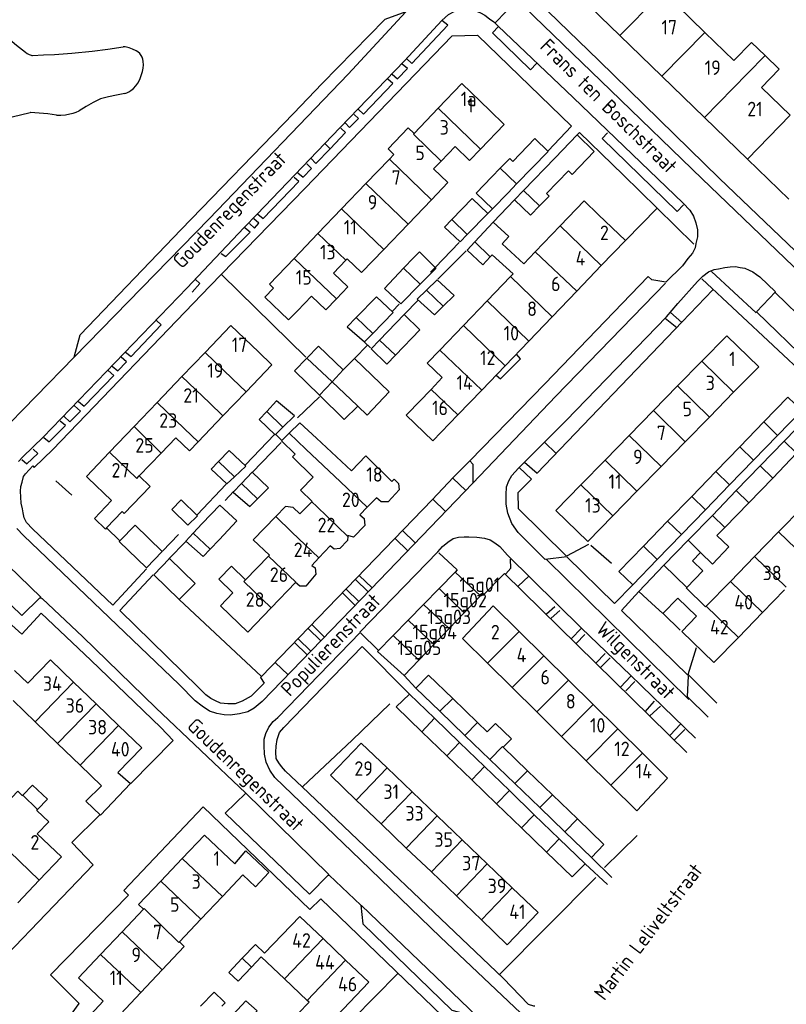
# Model space of a CAD drawing. Header units: metres. Extents: x 233874 to 239264, y 443832 to 448222.
# Tile 23 of 195: x 235581 to 235714, y 444303 to 444473. Entities that reach past the tile are written whole.
import ezdxf

# ---------------------------------------------------------------- set-up
doc = ezdxf.new("R2010")
doc.units = ezdxf.units.M
doc.header["$MEASUREMENT"] = 0
for name, color, linetype in [('BIJGEBOUW', 4, 'Continuous'), ('DAKRAND', 4, 'Continuous'), ('DAKRAND-BYG', 4, 'Continuous'), ('HEG', 253, 'Continuous'), ('HEK', 253, 'Continuous'), ('HOOFDGEBOUW', 4, 'Continuous'), ('HUISNUMMER', 253, 'Continuous'), ('KANTVERH', 253, 'Continuous'), ('KANTWATER', 153, 'Continuous'), ('RASTER', 253, 'Continuous'), ('STRAATNAAM', 253, 'Continuous'), ('TUSSENMUUR', 253, 'Continuous')]:
    doc.layers.add(name, color=color, linetype=linetype)
doc.styles.get("Standard").update_dxf_attribs({"font": 'iso.shx'})

msp = doc.modelspace()

# ---------------------------------------------------------------- linework, layer by layer
at = {"layer": 'BIJGEBOUW'}
for p, q in [((235673.65, 444448.69), (235668.18, 444443.07)), ((235664.18, 444446.94), (235662.7, 444445.42)), ((235665.51, 444442.69), (235666.99, 444444.22)), ((235646.08, 444414.63), (235650.29, 444418.99)), ((235712.05, 444400.79), (235716.22, 444405.1)), ((235709.68, 444403.12), (235705.52, 444398.83)), ((235707.89, 444396.51), (235712.05, 444400.79)), ((235705.52, 444398.83), (235701.37, 444394.54)), ((235703.74, 444392.22), (235707.89, 444396.51)), ((235701.37, 444394.54), (235697.22, 444390.25)), ((235699.59, 444387.93), (235703.74, 444392.22)), ((235697.22, 444390.25), (235693.06, 444385.96)), ((235695.43, 444383.64), (235699.59, 444387.93)), ((235693.06, 444385.96), (235688.91, 444381.67)), ((235691.28, 444379.35), (235695.43, 444383.64)), ((235611.49, 444375.23), (235608.78, 444372.43)), ((235653.61, 444374.34), (235650.95, 444371.6)), ((235657.93, 444370.13), (235660.76, 444373.09)), ((235650.95, 444371.6), (235648.28, 444368.87)), ((235648.28, 444368.87), (235645.7, 444366.22)), ((235655.34, 444367.42), (235657.93, 444370.13)), ((235652.68, 444364.65), (235655.34, 444367.42)), ((235650.1, 444361.94), (235652.68, 444364.65)), ((235655.96, 444355.36), (235660.27, 444351.2)), ((235652.85, 444351.93), (235657.15, 444347.76)), ((235658.07, 444348.98), (235653.76, 444353.14)), ((235660.27, 444351.2), (235661.94, 444349.58)), ((235654.94, 444345.46), (235650.63, 444349.61)), ((235662.38, 444344.82), (235658.07, 444348.98)), ((235657.15, 444347.76), (235661.45, 444343.6)), ((235664.7, 444346.92), (235668.88, 444342.87)), ((235659.24, 444341.3), (235654.94, 444345.46)), ((235661.45, 444343.6), (235665.75, 444339.44)), ((235666.7, 444340.67), (235662.38, 444344.82)), ((235668.88, 444342.87), (235673.18, 444338.71)), ((235663.55, 444337.15), (235659.24, 444341.3)), ((235671.01, 444336.51), (235666.7, 444340.67)), ((235665.75, 444339.44), (235670.05, 444335.27)), ((235673.18, 444338.71), (235677.49, 444334.55)), ((235667.86, 444332.99), (235663.55, 444337.15)), ((235670.05, 444335.27), (235674.35, 444331.11)), ((235675.32, 444332.35), (235671.01, 444336.51)), ((235672.16, 444328.83), (235667.86, 444332.99)), ((235674.35, 444331.11), (235678.81, 444326.78))]:
    msp.add_line(p, q, dxfattribs=at)
for points in [[(235666.99, 444444.22), (235672.44, 444449.82), (235670.15, 444452.04), (235666.32, 444448.09), (235665.8, 444448.6), (235664.18, 444446.94)], [(235670.94, 444440.42), (235672.59, 444442.11), (235672.13, 444442.56), (235675.94, 444446.47)], [(235668.18, 444443.07), (235666.63, 444441.47), (235669.37, 444438.8), (235670.94, 444440.42)], [(235650.29, 444418.99), (235647.56, 444421.63), (235643.34, 444417.25)], [(235643.34, 444417.25), (235641.88, 444415.73), (235644.62, 444413.1), (235646.08, 444414.63)], [(235716.22, 444405.1), (235713.81, 444407.38), (235709.68, 444403.12)], [(235598.52, 444382.56), (235601.14, 444385.28), (235605.83, 444380.76)], [(235605.83, 444380.76), (235603.11, 444377.93), (235598.41, 444382.45), (235598.52, 444382.56)], [(235688.91, 444381.67), (235684.62, 444377.25), (235687.04, 444374.97), (235691.28, 444379.35)], [(235608.78, 444372.43), (235604.36, 444376.71), (235607.07, 444379.52), (235611.49, 444375.23)], [(235660.76, 444373.09), (235656.37, 444377.17), (235653.61, 444374.34)], [(235645.7, 444366.22), (235643.01, 444363.46), (235647.57, 444359.3), (235650.1, 444361.94)], [(235653.76, 444353.14), (235649.6, 444357.14), (235651.78, 444359.4), (235655.96, 444355.36)], [(235650.63, 444349.61), (235646.2, 444353.9), (235648.53, 444356.11), (235652.85, 444351.93)], [(235677.49, 444334.55), (235682.06, 444330.12), (235679.93, 444327.91), (235675.32, 444332.35)], [(235678.81, 444326.78), (235676.58, 444324.57), (235672.16, 444328.83)]]:
    msp.add_lwpolyline(points, dxfattribs=at)
at = {"layer": 'DAKRAND'}
for p, q in [((235648.27, 444437.26), (235652.3, 444441.46)), ((235644.09, 444432.9), (235648.27, 444437.26)), ((235670.22, 444432.5), (235674.51, 444436.97)), ((235665.94, 444428.22), (235661.93, 444424.04)), ((235661.93, 444424.04), (235657.81, 444419.74)), ((235657.81, 444419.74), (235653.75, 444415.51)), ((235616.29, 444404.13), (235620.31, 444408.32)), ((235612.01, 444399.65), (235616.29, 444404.13)), ((235638.5, 444394.69), (235632.45, 444400.29)), ((235582.63, 444357.98), (235580.33, 444360.16)), ((235621.93, 444322.83), (235619.75, 444324.88)), ((235621.93, 444322.83), (235624.24, 444325.3)), ((235621.25, 444308.98), (235622.93, 444310.74))]:
    msp.add_line(p, q, dxfattribs=at)
for points in [[(235709.87, 444466.38), (235707.52, 444468.65), (235704.48, 444465.52)], [(235709.28, 444460.87), (235712.32, 444464), (235709.87, 444466.38)], [(235660.77, 444450.22), (235664.86, 444454.48), (235662.35, 444456.89)], [(235649.3, 444452.94), (235648.26, 444453.9), (235644.8, 444450.28), (235645.82, 444449.3)], [(235656.37, 444450.66), (235658.88, 444448.25), (235660.77, 444450.22)], [(235652.3, 444441.46), (235655.15, 444444.43), (235652.67, 444446.8)], [(235674.51, 444436.97), (235678.65, 444441.29), (235681.15, 444438.89)], [(235664.52, 444433.88), (235668.22, 444430.42), (235670.22, 444432.5)], [(235637.77, 444431.28), (235640.25, 444428.9), (235644.09, 444432.9)], [(235662.77, 444431.98), (235666.38, 444428.68), (235665.94, 444428.22)], [(235635.9, 444424.37), (235637.88, 444426.43), (235635.4, 444428.8)], [(235623.54, 444424.64), (235627.64, 444420.71), (235629.15, 444422.29)], [(235631.58, 444424.82), (235634.05, 444422.44), (235635.9, 444424.37)], [(235620.31, 444408.32), (235624.77, 444412.99), (235622.43, 444415.23)], [(235653.75, 444415.51), (235651.58, 444413.24), (235654.17, 444410.75)], [(235632.45, 444400.29), (235629.57, 444402.96), (235627.76, 444401.18)], [(235627.76, 444401.18), (235626.42, 444399.86), (235628.79, 444397.55)], [(235608.18, 444400.36), (235610.53, 444398.11), (235612.01, 444399.65)], [(235628.79, 444397.55), (235628.31, 444397.06), (235631.9, 444393.57), (235629.71, 444391.31), (235631.7, 444389.39), (235631.64, 444389.33)], [(235601.87, 444393.77), (235603.75, 444391.97), (235599.28, 444387.31), (235598.92, 444387.65), (235596.21, 444384.81)], [(235645.45, 444392.8), (235645.85, 444393.23), (235646.6, 444392.5), (235646.72, 444391.37), (235644.81, 444389.28), (235643.6, 444389.33), (235642.8, 444390.02)], [(235631.64, 444389.33), (235629.58, 444387.21), (235628.44, 444388.32), (235627.12, 444388.51), (235625.42, 444386.75)], [(235596.21, 444384.81), (235596.02, 444384.61), (235594.14, 444386.43)], [(235625.42, 444386.75), (235621.55, 444382.77), (235624.32, 444380.08)], [(235639.95, 444387.04), (235640.68, 444386.43), (235640.79, 444385.22), (235638.86, 444383.22), (235637.85, 444383.49), (235637.84, 444383.35)], [(235637.84, 444383.35), (235637.83, 444382.63), (235636.51, 444381.25), (235635.49, 444381.15), (235634.83, 444381.69)], [(235698.73, 444380.55), (235700.78, 444378.57), (235703.63, 444381.51), (235701.58, 444383.49)], [(235697.36, 444379.14), (235699.16, 444377.39), (235696.37, 444374.53)], [(235620.21, 444375.85), (235617.78, 444378.21), (235615.58, 444375.94), (235618.01, 444373.59)], [(235631.63, 444378.34), (235632.23, 444377.89), (235632.34, 444376.79), (235630.6, 444374.76), (235629.56, 444374.75), (235628.81, 444375.4)], [(235696.37, 444374.53), (235696.28, 444374.44), (235699.62, 444371.18)], [(235690.28, 444371.82), (235692.23, 444370.03), (235694.81, 444372.68), (235698.03, 444369.55)], [(235598.16, 444342.56), (235600.34, 444340.66), (235595.15, 444335.21), (235592.63, 444337.59), (235595.33, 444340.28)], [(235584.31, 444336.18), (235586, 444337.95), (235583.45, 444340.39), (235581.78, 444338.63)], [(235581.78, 444338.63), (235581.71, 444338.56), (235580.89, 444339.34), (235574.88, 444333.04), (235577.62, 444330.42)], [(235584.25, 444331.98), (235586.23, 444334.06), (235584.17, 444336.03), (235584.31, 444336.18)], [(235618.35, 444326.78), (235620.26, 444329.06), (235624.24, 444325.3)], [(235623.5, 444311.35), (235621.91, 444312.87), (235619.65, 444310.5)], [(235619.65, 444310.5), (235617.34, 444308.06), (235618.94, 444306.55), (235621.25, 444308.98)], [(235599.1, 444295.88), (235598.86, 444295.62), (235593.45, 444300.74), (235595.66, 444303.06)], [(235634.88, 444299.38), (235633.03, 444297.43), (235629.32, 444300.95), (235631.17, 444302.9)]]:
    msp.add_lwpolyline(points, dxfattribs=at)
at = {"layer": 'DAKRAND-BYG'}
for p, q in [((235673.65, 444448.69), (235677.47, 444452.68)), ((235665.51, 444442.69), (235662.82, 444439.89)), ((235658.48, 444435.46), (235662.03, 444439.07)), ((235649.26, 444431.5), (235647.49, 444429.64)), ((235650.36, 444426.89), (235652.14, 444428.69)), ((235654.32, 444423.09), (235656.2, 444424.91)), ((235642.17, 444418.38), (235645.7, 444422.01)), ((235637.08, 444412.09), (235638.57, 444413.61)), ((235626.67, 444402.22), (235628.64, 444404.18)), ((235618.3, 444393.61), (235620.26, 444395.44)), ((235622.25, 444389.8), (235624.16, 444391.71)), ((235610.27, 444385.29), (235607.47, 444387.98)), ((235612.73, 444385.55), (235615.75, 444388.72)), ((235615.75, 444388.72), (235618.68, 444386.03)), ((235618.68, 444386.03), (235615.68, 444382.77)), ((235615.68, 444382.77), (235614.08, 444381.12)), ((235614.77, 444304.62), (235612.46, 444302.2)), ((235616.46, 444303.01), (235614.77, 444304.62))]:
    msp.add_line(p, q, dxfattribs=at)
for points in [[(235677.47, 444452.68), (235680.41, 444449.82), (235676.56, 444445.86), (235675.94, 444446.47)], [(235662.82, 444439.89), (235660, 444442.63), (235662.7, 444445.42)], [(235662.03, 444439.07), (235659.35, 444441.69), (235655.81, 444438.05)], [(235655.81, 444438.05), (235654.55, 444436.76), (235657.23, 444434.19), (235658.48, 444435.46)], [(235649.26, 444431.5), (235650.23, 444432.47), (235652.93, 444429.77)], [(235647.49, 444429.64), (235644.18, 444426.16), (235647, 444423.5), (235650.36, 444426.89)], [(235652.93, 444429.77), (235653.08, 444429.62), (235652.14, 444428.69)], [(235656.2, 444424.91), (235653.27, 444427.63), (235651.43, 444425.86)], [(235651.43, 444425.86), (235649.83, 444424.33), (235652.8, 444421.62), (235654.32, 444423.09)], [(235645.7, 444422.01), (235642.82, 444424.72), (235639.29, 444421.12)], [(235639.29, 444421.12), (235637.73, 444419.53), (235640.75, 444416.92), (235642.17, 444418.38)], [(235630.78, 444414.09), (235632.83, 444416.19), (235637.08, 444412.09)], [(235632.95, 444407.72), (235628.66, 444411.92), (235630.78, 444414.09)], [(235638.63, 444413.67), (235639.01, 444414.06), (235639.01, 444414.05)], [(235639.01, 444414.05), (235644.99, 444408.29), (235641.18, 444404.29), (235639.57, 444405.85)], [(235628.64, 444404.18), (235625.57, 444406.73), (235623.86, 444404.92)], [(235639.57, 444405.85), (235637.25, 444403.53), (235632.95, 444407.72)], [(235623.86, 444404.92), (235622.56, 444403.55), (235625.34, 444400.88), (235626.67, 444402.22)], [(235620.26, 444395.44), (235617.38, 444398.2), (235615.53, 444396.27)], [(235615.53, 444396.27), (235614.27, 444394.96), (235617, 444392.4), (235618.3, 444393.61)], [(235624.16, 444391.71), (235621.38, 444394.42), (235619.5, 444392.45)], [(235619.5, 444392.45), (235618.09, 444390.98), (235620.96, 444388.52), (235622.25, 444389.8)], [(235610.27, 444385.29), (235611.91, 444386.9), (235609.09, 444389.67), (235607.47, 444387.98)], [(235611.18, 444383.9), (235612.7, 444385.58), (235612.73, 444385.55)], [(235614.08, 444381.12), (235612.87, 444379.89), (235609.9, 444382.5), (235611.18, 444383.9)], [(235664.7, 444346.92), (235666.12, 444348.39), (235663.37, 444351.05), (235661.94, 444349.58)], [(235616.09, 444302.21), (235616.67, 444302.81), (235616.46, 444303.01)], [(235618.07, 444300.76), (235620.28, 444303.16), (235622.19, 444301.39), (235619.97, 444299), (235618.07, 444300.76)]]:
    msp.add_lwpolyline(points, dxfattribs=at)
at = {"layer": 'HEG'}
for p, q in [((235691.23, 444440.03), (235685.77, 444434.46)), ((235616.09, 444428.48), (235630.59, 444414.27)), ((235590.23, 444390.47), (235587.45, 444392.93)), ((235675.65, 444379.98), (235679.44, 444381.99)), ((235661.17, 444373.16), (235664.9, 444376.92)), ((235622.98, 444359.16), (235608.78, 444372.43)), ((235638.63, 444348.18), (235645.09, 444354.41)), ((235682.18, 444326.18), (235687.78, 444331.68)), ((235664.04, 444307.66), (235680.68, 444324.44)), ((235638.74, 444299.98), (235646.45, 444307.8))]:
    msp.add_line(p, q, dxfattribs=at)
at = {"layer": 'HEK'}
for p, q in [((235695.59, 444420.38), (235700.88, 444425.92)), ((235598.52, 444382.56), (235596.21, 444384.81)), ((235679.79, 444381.8), (235683.38, 444378.71)), ((235664.9, 444376.92), (235696.39, 444346.03)), ((235692.33, 444369.98), (235695.21, 444367.12)), ((235630.12, 444340.13), (235638.63, 444348.17))]:
    msp.add_line(p, q, dxfattribs=at)
for points in [[(235669.59, 444393.22), (235667.19, 444390.87), (235667.27, 444388.13), (235675.55, 444379.98)], [(235701.53, 444354.57), (235696.58, 444359.47), (235698.05, 444364.16)]]:
    msp.add_lwpolyline(points, dxfattribs=at)
at = {"layer": 'HOOFDGEBOUW'}
for p, q in [((235684.83, 444469.84), (235677.59, 444476.87)), ((235694.71, 444475.01), (235699.48, 444470.38)), ((235692.09, 444462.8), (235684.83, 444469.84)), ((235699.48, 444470.38), (235704.48, 444465.52)), ((235699.41, 444455.7), (235692.09, 444462.8)), ((235709.28, 444460.87), (235714.2, 444456.09)), ((235653.47, 444457.28), (235649.3, 444452.94)), ((235706.82, 444448.5), (235699.41, 444455.7)), ((235653.96, 444448.15), (235656.37, 444450.66)), ((235645.82, 444449.3), (235645.04, 444448.49)), ((235645.04, 444448.49), (235641, 444444.28)), ((235652.67, 444446.8), (235653.96, 444448.15)), ((235713.96, 444441.57), (235706.82, 444448.5)), ((235641, 444444.28), (235636.79, 444439.89)), ((235636.79, 444439.89), (235632.7, 444435.63)), ((235685.77, 444434.46), (235681.15, 444438.89)), ((235632.7, 444435.63), (235628.59, 444431.35)), ((235681.61, 444430.12), (235685.77, 444434.46)), ((235662.44, 444431.62), (235662.77, 444431.98)), ((235635.4, 444428.8), (235637.53, 444431.02)), ((235637.53, 444431.02), (235637.77, 444431.28)), ((235677.37, 444425.7), (235681.61, 444430.12)), ((235623.54, 444424.64), (235625.06, 444426.22)), ((235673.11, 444421.25), (235677.37, 444425.7)), ((235629.15, 444422.29), (235631.58, 444424.82)), ((235669.11, 444417.08), (235673.11, 444421.25)), ((235665.03, 444412.82), (235669.11, 444417.08)), ((235613.23, 444415.11), (235609.24, 444410.94)), ((235698.97, 444413.59), (235694.79, 444409.32)), ((235660.97, 444408.59), (235665.03, 444412.82)), ((235704.46, 444408.22), (235708.78, 444412.63)), ((235609.24, 444410.94), (235604.93, 444406.45)), ((235654.17, 444410.75), (235652.24, 444408.73)), ((235652.24, 444408.73), (235648.17, 444404.49)), ((235656.86, 444404.31), (235660.97, 444408.59)), ((235694.79, 444409.32), (235690.62, 444405.06)), ((235700.29, 444403.95), (235704.46, 444408.22)), ((235604.93, 444406.45), (235600.97, 444402.31)), ((235690.62, 444405.06), (235686.44, 444400.79)), ((235696.11, 444399.68), (235700.29, 444403.95)), ((235600.97, 444402.31), (235596.71, 444397.86)), ((235605.67, 444397.74), (235608.18, 444400.36)), ((235686.44, 444400.79), (235682.27, 444396.52)), ((235691.94, 444395.41), (235696.11, 444399.68)), ((235713.18, 444399.78), (235709.05, 444395.51)), ((235601.87, 444393.77), (235605.67, 444397.74)), ((235682.27, 444396.52), (235678.09, 444392.25)), ((235711.2, 444393.42), (235715.33, 444397.69)), ((235687.76, 444391.15), (235691.94, 444395.41)), ((235709.05, 444395.51), (235704.91, 444391.24)), ((235593.01, 444393.44), (235597.1, 444389.52)), ((235707.06, 444389.15), (235711.2, 444393.42)), ((235683.59, 444386.88), (235687.76, 444391.15)), ((235704.91, 444391.24), (235700.78, 444386.97)), ((235594.14, 444386.43), (235597.1, 444389.52)), ((235641.2, 444388.36), (235642.8, 444390.02)), ((235639.95, 444387.04), (235641.2, 444388.36)), ((235702.93, 444384.88), (235707.06, 444389.15)), ((235716.37, 444388.39), (235712.22, 444384.13)), ((235700.78, 444386.97), (235696.61, 444382.67)), ((235701.58, 444383.49), (235702.93, 444384.88)), ((235696.61, 444382.67), (235692.43, 444378.36)), ((235712.22, 444384.13), (235708.08, 444379.87)), ((235632.84, 444379.61), (235634.83, 444381.69)), ((235624.17, 444379.93), (235620.21, 444375.85)), ((235624.32, 444380.08), (235624.17, 444379.93)), ((235631.63, 444378.34), (235632.84, 444379.61)), ((235697.36, 444379.14), (235698.73, 444380.55)), ((235708.08, 444379.87), (235703.89, 444375.57)), ((235624.62, 444371.01), (235628.81, 444375.4)), ((235703.89, 444375.57), (235699.72, 444371.28)), ((235709.43, 444370.17), (235713.26, 444374.11)), ((235699.72, 444371.28), (235699.62, 444371.18)), ((235705.27, 444365.89), (235709.43, 444370.17)), ((235667.42, 444366.94), (235671.67, 444362.73)), ((235671.67, 444362.73), (235675.93, 444358.52)), ((235666.24, 444357.24), (235661.98, 444361.45)), ((235590.54, 444358.19), (235594.41, 444354.45)), ((235670.5, 444353.03), (235666.24, 444357.24)), ((235675.93, 444358.52), (235680.19, 444354.3)), ((235583.91, 444351.32), (235580.12, 444354.98)), ((235594.41, 444354.45), (235598.28, 444350.71)), ((235680.19, 444354.3), (235684.44, 444350.09)), ((235674.75, 444348.81), (235670.5, 444353.03)), ((235587.78, 444347.58), (235583.91, 444351.32)), ((235598.28, 444350.71), (235602.29, 444346.83)), ((235679.01, 444344.6), (235674.75, 444348.81)), ((235684.44, 444350.09), (235688.7, 444345.88)), ((235591.64, 444343.84), (235587.78, 444347.58)), ((235602.29, 444346.83), (235598.16, 444342.56)), ((235688.7, 444345.88), (235693.05, 444341.57)), ((235595.33, 444340.28), (235591.64, 444343.84)), ((235644.64, 444343.36), (235648.96, 444339.22)), ((235683.27, 444340.39), (235679.01, 444344.6)), ((235648.96, 444339.22), (235653.27, 444335.08)), ((235643.64, 444333.68), (235639.32, 444337.82)), ((235653.27, 444335.08), (235657.59, 444330.93)), ((235647.96, 444329.53), (235643.64, 444333.68)), ((235588.44, 444327.98), (235584.25, 444331.98)), ((235657.59, 444330.93), (235661.91, 444326.79)), ((235652.28, 444325.39), (235647.96, 444329.53)), ((235584.6, 444323.96), (235588.44, 444327.98)), ((235609.28, 444327.72), (235605.58, 444323.82)), ((235661.91, 444326.79), (235666.23, 444322.65)), ((235616.21, 444321.15), (235619.75, 444324.88)), ((235656.6, 444321.25), (235652.28, 444325.39)), ((235580.88, 444320.07), (235584.6, 444323.96)), ((235660.92, 444317.11), (235656.6, 444321.25)), ((235666.23, 444322.65), (235670.7, 444318.37)), ((235612.52, 444317.25), (235616.21, 444321.15)), ((235602.61, 444318.97), (235598.89, 444315.05)), ((235608.8, 444313.32), (235612.52, 444317.25)), ((235598.89, 444315.05), (235595.2, 444311.15)), ((235633.58, 444313.9), (235637.49, 444310.18)), ((235626.95, 444306.92), (235622.93, 444310.74)), ((235602.13, 444304.59), (235605.83, 444308.48)), ((235630.86, 444303.2), (235626.95, 444306.92)), ((235598.6, 444300.86), (235602.13, 444304.59)), ((235631.17, 444302.9), (235630.86, 444303.2))]:
    msp.add_line(p, q, dxfattribs=at)
for points in [[(235662.35, 444456.89), (235657.53, 444461.52), (235653.47, 444457.28)], [(235664.52, 444433.88), (235665.67, 444435.14), (235662.95, 444437.63), (235659.8, 444434.19)], [(235659.8, 444434.19), (235658.48, 444432.75), (235661.19, 444430.26), (235662.44, 444431.62)], [(235628.59, 444431.35), (235624.33, 444426.91), (235625.06, 444426.22)], [(235622.43, 444415.23), (235617.69, 444419.77), (235613.23, 444415.11)], [(235708.78, 444412.63), (235703.28, 444418), (235698.97, 444413.59)], [(235648.17, 444404.49), (235647.94, 444404.25), (235652.56, 444399.82), (235656.86, 444404.31)], [(235715.33, 444397.69), (235719.51, 444402), (235717.3, 444404.03), (235713.18, 444399.78)], [(235596.71, 444397.86), (235592.73, 444393.71), (235593.01, 444393.44)], [(235645.45, 444392.8), (235640.97, 444397.23), (235638.5, 444394.69)], [(235678.09, 444392.25), (235673.78, 444387.84), (235679.27, 444382.47), (235683.59, 444386.88)], [(235692.43, 444378.36), (235688.07, 444373.85), (235690.28, 444371.82)], [(235618.01, 444373.59), (235615.86, 444371.37), (235620.6, 444366.8), (235624.62, 444371.01)], [(235661.98, 444361.45), (235657.67, 444365.72), (235662.97, 444371.34), (235667.42, 444366.94)], [(235698.03, 444369.55), (235695.5, 444366.94), (235701.04, 444361.55), (235705.27, 444365.89)], [(235582.63, 444357.98), (235586.55, 444362.04), (235590.54, 444358.19)], [(235639.32, 444337.82), (235634.86, 444342.1), (235640.17, 444347.64), (235644.64, 444343.36)], [(235693.05, 444341.57), (235687.75, 444335.95), (235683.27, 444340.39)], [(235618.35, 444326.78), (235613.1, 444331.76), (235609.28, 444327.72)], [(235605.58, 444323.82), (235601.76, 444319.78), (235602.61, 444318.97)], [(235670.7, 444318.37), (235665.38, 444312.83), (235660.92, 444317.11)], [(235623.5, 444311.35), (235629.56, 444317.72), (235633.58, 444313.9)], [(235605.83, 444308.48), (235609.64, 444312.52), (235608.8, 444313.32)], [(235595.2, 444311.15), (235591.38, 444307.11), (235595.66, 444303.06)], [(235637.49, 444310.18), (235641.51, 444306.35), (235634.88, 444299.38)]]:
    msp.add_lwpolyline(points, dxfattribs=at)
at = {"layer": 'KANTVERH'}
for p, q in [((235667.1, 444475.96), (235663.32, 444472.03)), ((235647.88, 444473.95), (235637.9, 444463.14)), ((235634.81, 444450.29), (235633.89, 444451.21)), ((235662.95, 444437.63), (235666.63, 444441.47)), ((235662.03, 444439.07), (235662.82, 444439.89)), ((235691.23, 444440.03), (235697.6, 444433.82)), ((235620.2, 444436.49), (235620, 444436.66)), ((235652.93, 444429.77), (235657.08, 444434.08)), ((235653.42, 444427.73), (235658.27, 444432.67)), ((235652.14, 444428.94), (235652.93, 444429.77)), ((235700.63, 444429.11), (235708.33, 444421.95)), ((235698.97, 444427.82), (235719.36, 444408.74)), ((235711.63, 444425.44), (235732.21, 444405.39)), ((235645.59, 444422.26), (235646.7, 444423.44)), ((235647.56, 444421.63), (235649.98, 444424.13)), ((235693.53, 444422.03), (235695.5, 444420.28)), ((235708.38, 444422.1), (235729.76, 444401.43)), ((235692.64, 444421.02), (235694.65, 444419.39)), ((235640.75, 444416.87), (235641.78, 444415.9)), ((235575.4, 444398.72), (235590.63, 444414.29)), ((235620.2, 444395.69), (235625.19, 444400.93)), ((235621.43, 444394.42), (235626.38, 444399.56)), ((235625.44, 444400.93), (235626.47, 444399.92)), ((235671.79, 444399.59), (235673.82, 444397.63)), ((235667.43, 444395.25), (235669.59, 444393.22)), ((235656, 444393.41), (235658.23, 444391.27)), ((235611.86, 444387.05), (235616.85, 444392.34)), ((235616.68, 444389.54), (235618.14, 444391.08)), ((235652.56, 444389.76), (235654.74, 444387.65)), ((235647.31, 444384.33), (235649.51, 444382.2)), ((235573.23, 444384.11), (235584.86, 444372.82)), ((235605.89, 444380.8), (235608.66, 444383.66)), ((235606.99, 444379.47), (235609.9, 444382.45)), ((235646.01, 444382.98), (235648.21, 444380.85)), ((235672.13, 444379.33), (235696.71, 444355.18)), ((235639.18, 444375.92), (235641.4, 444373.77)), ((235639.82, 444376.58), (235642.04, 444374.43)), ((235667.27, 444374.74), (235669.08, 444376.47)), ((235637.55, 444374.23), (235639.77, 444372.08)), ((235636.92, 444373.58), (235639.14, 444371.43)), ((235672.15, 444369.94), (235673.61, 444371.23)), ((235672.97, 444369.21), (235674.48, 444370.56)), ((235630.99, 444367.44), (235633.21, 444365.29)), ((235631.63, 444368.1), (235633.85, 444365.95)), ((235676.42, 444365.67), (235678.22, 444367.52)), ((235629.27, 444365.67), (235631.5, 444363.51)), ((235640.03, 444366.7), (235643.15, 444363.61)), ((235677.25, 444364.84), (235678.75, 444366.39)), ((235628.64, 444365.01), (235630.87, 444362.86)), ((235680.69, 444361.45), (235682.29, 444363.09)), ((235681.46, 444360.72), (235683.16, 444362.37)), ((235625.32, 444361.58), (235627.55, 444359.42)), ((235647.57, 444359.3), (235649.6, 444357.14)), ((235684.91, 444357.33), (235686.7, 444359.18)), ((235685.83, 444356.65), (235687.43, 444358.3)), ((235689.18, 444353.06), (235690.82, 444354.9)), ((235690, 444352.38), (235691.85, 444354.03)), ((235693.49, 444348.99), (235695.29, 444350.89)), ((235694.27, 444348.21), (235696.06, 444350.01)), ((235620.21, 444339.04), (235634.56, 444324.93)), ((235678.81, 444326.78), (235682.71, 444323.24)), ((235679.93, 444327.91), (235683.44, 444324.46)), ((235640.21, 444319.6), (235660.21, 444300.46))]:
    msp.add_line(p, q, dxfattribs=at)
for points in [[(235683.71, 444498.35), (235667.12, 444481.67), (235667.2, 444479.08), (235681.18, 444465.51), (235702.01, 444445.14), (235722.92, 444425.17), (235736.4, 444412.16)], [(235729.03, 444416.26), (235699.01, 444445.1), (235683.23, 444460.37), (235666.68, 444476.37), (235665.85, 444477.19), (235665.34, 444477.83), (235664.86, 444478.56), (235664.73, 444479.56), (235664.76, 444480.51), (235664.77, 444481.61), (235664.85, 444482.36), (235665.27, 444483.52), (235666.12, 444484.99), (235669.18, 444488.13), (235677.26, 444496.58)], [(235647.88, 444473.95), (235644.24, 444472.57), (235633.45, 444461.56)], [(235647.62, 444465.47), (235654.11, 444472.4), (235655.22, 444473.48), (235656.36, 444474.02), (235657.25, 444474.19), (235658.3, 444474.22), (235659.1, 444474.15), (235660.05, 444474.03), (235660.76, 444473.75), (235661.52, 444473.32), (235662.29, 444472.74), (235663.05, 444472.22), (235663.83, 444471.44), (235676.77, 444459.13), (235695.74, 444440.86), (235696.92, 444439.7), (235697.51, 444438.61), (235697.94, 444437.48), (235698.22, 444436.29)], [(235648.01, 444465.88), (235648.93, 444465.01), (235655.13, 444471.63), (235654.11, 444472.41)], [(235670.41, 444464.99), (235669.39, 444463.91), (235662.86, 444470.31), (235663.88, 444471.39)], [(235603.09, 444377.75), (235597.33, 444371.44), (235583.41, 444384.66), (235582.43, 444385.73), (235582.01, 444386.57), (235581.83, 444387.41), (235581.71, 444388.11), (235581.48, 444389.05), (235581.4, 444390.1), (235581.37, 444391.15), (235581.4, 444391.95), (235581.67, 444392.7), (235581.9, 444393.66), (235582.23, 444394.17), (235583.49, 444395.51), (235583.75, 444395.21), (235586.95, 444398.35), (235614.05, 444426.57), (235630.43, 444443.44), (235655.88, 444469.76), (235660.27, 444469.89), (235676.47, 444454.18), (235672.46, 444449.9)], [(235633.89, 444451.21), (235636.47, 444453.9), (235647.62, 444465.47)], [(235645.54, 444463.16), (235646.41, 444462.34), (235648.16, 444464.14), (235647.24, 444464.86)], [(235590.63, 444414.29), (235613.95, 444438.16), (235637.9, 444463.14)], [(235590.63, 444414.29), (235591.67, 444418.17), (235609.11, 444436.32), (235628.51, 444456.37), (235633.45, 444461.56)], [(235639.67, 444457.09), (235640.55, 444456.27), (235645.63, 444461.56), (235644.76, 444462.29)], [(235637.39, 444454.73), (235638.17, 444453.95), (235639.72, 444455.5), (235638.95, 444456.22)], [(235634.81, 444450.29), (235637.49, 444453.08), (235636.67, 444453.81)], [(235677.47, 444452.68), (235677.85, 444453.07), (235685.36, 444445.75), (235691.23, 444440.03)], [(235695.8, 444440.61), (235694.68, 444439.43), (235681.78, 444452.04), (235682.7, 444453.01)], [(235620, 444436.66), (235622.22, 444439), (235633.89, 444451.21)], [(235631.48, 444448.66), (235632.35, 444447.74), (235634.81, 444450.29)], [(235629.26, 444446.1), (235630.13, 444445.38), (235631.58, 444446.87), (235630.76, 444447.69)], [(235622.32, 444439), (235623.24, 444438.23), (235629.4, 444444.6), (235628.58, 444445.33)], [(235620.87, 444437.36), (235621.74, 444436.59), (235622.52, 444437.41), (235621.65, 444438.18)], [(235610.11, 444426.29), (235611.95, 444428.21), (235620, 444436.66)], [(235616.03, 444432.17), (235616.79, 444431.65), (235621.02, 444435.87), (235620.2, 444436.49)], [(235698.22, 444436.29), (235698.21, 444435.09), (235697.94, 444433.93), (235697.82, 444433.18), (235697.34, 444432.22), (235696.57, 444431.34), (235695.61, 444430.07), (235692.74, 444427.23), (235690.33, 444427.66), (235689.72, 444428.2), (235671.88, 444409.69), (235658.9, 444396.38)], [(235687.04, 444374.97), (235683.91, 444371.74), (235675.66, 444379.83), (235671.92, 444379.37), (235667.29, 444384.03), (235666.2, 444385.55), (235665.5, 444387.33), (235665.2, 444388.91), (235665.2, 444390.51), (235665.26, 444391.91), (235665.68, 444392.92), (235666.15, 444393.84), (235667.32, 444395.12), (235675.56, 444403.36), (235692.89, 444421.28), (235694.85, 444423.55), (235698.24, 444427.35), (235699.16, 444428.27), (235700.09, 444429), (235701.07, 444429.43), (235701.82, 444429.55), (235702.96, 444429.78), (235703.86, 444429.91), (235704.75, 444429.93), (235705.56, 444429.76), (235706.41, 444429.63), (235707.12, 444429.3), (235707.78, 444429.03), (235708.39, 444428.59), (235708.95, 444428.16), (235711.67, 444425.59), (235708.38, 444422.1)], [(235610.98, 444425.51), (235612.33, 444427.02), (235611.57, 444427.7)], [(235659.45, 444392.54), (235673.74, 444407.55), (235692.7, 444427.08)], [(235581.02, 444396.28), (235581.75, 444397.05), (235585.29, 444400.5), (235610.11, 444426.29)], [(235599.5, 444415.16), (235600.47, 444414.39), (235605.65, 444419.88), (235604.83, 444420.61)], [(235668.37, 444396.17), (235670.57, 444394.24), (235695.59, 444420.38)], [(235663.45, 444411.19), (235664.22, 444410.52), (235667.66, 444414.01), (235666.99, 444414.79)], [(235597.17, 444412.74), (235598.14, 444411.92), (235599.69, 444413.51), (235598.77, 444414.28)], [(235591.36, 444406.63), (235592.38, 444405.85), (235597.47, 444411.1), (235596.49, 444411.97)], [(235588.88, 444404.05), (235589.91, 444403.14), (235591.7, 444404.99), (235590.68, 444405.86)], [(235585.39, 444400.41), (235586.32, 444399.68), (235589.13, 444402.51), (235588.21, 444403.24)], [(235581.61, 444396.6), (235582.48, 444395.88), (235584.38, 444397.68), (235583.55, 444398.4)], [(235658.9, 444396.38), (235659.45, 444395.84), (235659.45, 444392.54), (235641.86, 444374.24), (235623.1, 444354.81), (235621.68, 444353.67), (235620.6, 444353.04), (235619.16, 444352.7), (235617.57, 444352.45), (235616.52, 444352.52), (235615.27, 444352.73), (235614.01, 444353.15), (235612.73, 444354.01), (235611.5, 444354.97), (235608.73, 444357.74), (235581.9, 444383.47), (235580.76, 444384.73)], [(235658.9, 444396.38), (235656.12, 444393.54), (235652.44, 444389.64), (235622.98, 444359.16)], [(235566.59, 444385.66), (235567.89, 444384.4), (235567.13, 444383.61), (235581.6, 444369.68), (235584.71, 444372.71), (235584.96, 444372.72), (235585.11, 444372.63), (235592.1, 444365.99), (235604.75, 444353.72), (235620.27, 444338.99), (235616.67, 444335.54), (235631.27, 444321.54), (235634.47, 444324.83), (235634.62, 444324.83), (235640.11, 444319.65), (235640.46, 444316.46), (235655.83, 444301.53), (235660.21, 444300.36)], [(235639.93, 444366.79), (235653.4, 444380.68), (235654.23, 444381.6), (235655.11, 444382.32), (235656.04, 444382.95), (235656.98, 444383.18), (235657.92, 444383.26), (235658.77, 444383.28), (235660.12, 444383.22), (235661.43, 444383.06), (235662.43, 444382.74), (235663.25, 444382.21), (235664.12, 444381.59), (235665.41, 444380.08), (235678.17, 444367.52), (235686.65, 444359.38), (235697.89, 444348.51)], [(235653.56, 444380.53), (235656.74, 444377.58), (235656.4, 444377.14)], [(235665.11, 444376.87), (235665.98, 444377.85), (235665.93, 444379.4)], [(235622.98, 444359.16), (235622.77, 444358.95), (235623.45, 444358.02), (235621.17, 444355.75), (235619.65, 444354.86), (235618.41, 444354.42), (235617.16, 444354.44), (235615.91, 444354.55), (235615.05, 444354.92), (235614.19, 444355.35), (235613.37, 444355.97), (235612.09, 444357.23), (235598.51, 444370.57), (235604.27, 444376.68)], [(235696.54, 444359.37), (235685.12, 444370.56), (235688.07, 444373.85)], [(235578.21, 444369.53), (235581.6, 444366.43), (235584.94, 444370.07), (235593.52, 444361.98), (235605.6, 444350.35), (235607.71, 444348.07), (235600.39, 444340.66)], [(235668.81, 444300.02), (235668.76, 444300.06), (235653.86, 444314.11), (235640.03, 444327.49), (235625.28, 444341.69), (235624.39, 444342.96), (235623.75, 444344.34), (235623.46, 444345.73), (235623.42, 444347.23), (235623.44, 444348.33), (235623.71, 444349.28), (235624.23, 444350.4), (235625, 444351.37), (235625.77, 444352.04), (235639.98, 444366.74)], [(235670.14, 444302.24), (235669.99, 444302.24), (235669.04, 444302.52), (235664.66, 444307.08), (235629.97, 444340.08), (235627.1, 444342.79), (235626.42, 444343.62), (235625.95, 444344.21), (235625.48, 444344.99), (235625.45, 444346.09), (235625.47, 444347.14), (235625.64, 444348.24), (235626.05, 444349.45), (235626.83, 444350.33), (235640.35, 444364.31), (235648.53, 444356.11)], [(235700.06, 444352.13), (235696.5, 444355.62), (235696.64, 444359.27)], [(235589.51, 444300), (235591.51, 444302.69), (235586.52, 444307.63), (235600, 444321.37), (235599.18, 444322.19), (235612.88, 444336.64), (235631.29, 444318.94), (235633.19, 444320.74), (235662.28, 444292.73), (235662.57, 444289.84), (235654.4, 444278.81), (235638.78, 444257.92)], [(235570.88, 444302.68), (235593.9, 444326.63), (235590.25, 444330.47), (235595, 444335.21)]]:
    msp.add_lwpolyline(points, dxfattribs=at)
at = {"layer": 'KANTWATER'}
for p, q in [((235587.22, 444466.57), (235590.24, 444466.79)), ((235590.24, 444466.79), (235593.74, 444467.12))]:
    msp.add_line(p, q, dxfattribs=at)
for points in [[(235577.66, 444470.7), (235579.16, 444469.41), (235580.69, 444468.15), (235582.24, 444466.93)], [(235593.74, 444467.12), (235596.42, 444467.48), (235599.1, 444467.85)], [(235599.46, 444467.85), (235599.28, 444467.86), (235599.1, 444467.85)], [(235601.31, 444467.21), (235600.71, 444467.48), (235600.1, 444467.7), (235599.46, 444467.85)], [(235582.24, 444466.93), (235582.54, 444466.72), (235582.87, 444466.55), (235583.21, 444466.42)], [(235583.21, 444466.42), (235583.33, 444466.39), (235583.46, 444466.39)], [(235583.46, 444466.39), (235585.35, 444466.47), (235587.22, 444466.57)], [(235602.19, 444466.41), (235601.94, 444466.73), (235601.64, 444466.99), (235601.31, 444467.21)], [(235602.55, 444465.36), (235602.49, 444465.73), (235602.37, 444466.09), (235602.19, 444466.41)], [(235602.42, 444463.61), (235602.53, 444464.19), (235602.57, 444464.78), (235602.55, 444465.36)], [(235601.6, 444461.63), (235601.94, 444462.26), (235602.22, 444462.92), (235602.42, 444463.61)], [(235600.39, 444460.31), (235600.85, 444460.69), (235601.26, 444461.14), (235601.6, 444461.63)], [(235599.36, 444459.8), (235597.94, 444459.55), (235596.54, 444459.25), (235595.15, 444458.9)], [(235599.36, 444459.8), (235599.72, 444459.92), (235600.07, 444460.09), (235600.39, 444460.31)], [(235595.15, 444458.9), (235593.91, 444458.26), (235592.7, 444457.57), (235591.5, 444456.84)], [(235576.83, 444455.1), (235579.94, 444455.81), (235583.06, 444456.52)], [(235583.07, 444456.52), (235583.07, 444456.52), (235583.06, 444456.52)], [(235587.56, 444456.07), (235586.07, 444456.28), (235584.58, 444456.44), (235583.07, 444456.52)], [(235587.56, 444456.07), (235588.35, 444456.07), (235589.13, 444456.14), (235589.9, 444456.28)], [(235589.9, 444456.28), (235590.45, 444456.42), (235590.99, 444456.61), (235591.5, 444456.84)]]:
    msp.add_lwpolyline(points, dxfattribs=at)
at = {"layer": 'RASTER'}
for p, q in [((235639.01, 444414.05), (235641.27, 444416.34)), ((235637.19, 444412.22), (235638.57, 444413.61)), ((235638.63, 444413.67), (235638.57, 444413.61)), ((235639.01, 444414.05), (235638.63, 444413.67)), ((235629.2, 444403.79), (235632.99, 444407.45))]:
    msp.add_line(p, q, dxfattribs=at)
at = {"layer": 'TUSSENMUUR'}
for p, q in [((235684.83, 444469.84), (235692.26, 444477.39)), ((235692.09, 444462.8), (235699.48, 444470.38)), ((235706.82, 444463.26), (235709.87, 444466.38)), ((235699.41, 444455.7), (235706.82, 444463.26)), ((235653.47, 444457.28), (235660.77, 444450.22)), ((235706.82, 444448.5), (235714.2, 444456.09)), ((235645.04, 444448.49), (235652.3, 444441.46)), ((235664.18, 444446.94), (235666.99, 444444.22)), ((235641, 444444.28), (235648.27, 444437.26)), ((235668.18, 444443.07), (235670.94, 444440.42)), ((235636.79, 444439.89), (235644.09, 444432.9)), ((235655.81, 444438.05), (235658.48, 444435.46)), ((235674.51, 444436.97), (235681.61, 444430.12)), ((235632.7, 444435.63), (235637.53, 444431.02)), ((235659.8, 444434.19), (235662.44, 444431.62)), ((235670.22, 444432.5), (235677.37, 444425.7)), ((235628.59, 444431.35), (235635.9, 444424.37)), ((235647.49, 444429.64), (235650.36, 444426.89)), ((235665.94, 444428.22), (235673.11, 444421.25)), ((235651.43, 444425.86), (235654.32, 444423.09)), ((235661.93, 444424.04), (235669.11, 444417.08)), ((235639.29, 444421.12), (235642.17, 444418.38)), ((235657.81, 444419.74), (235665.03, 444412.82)), ((235643.34, 444417.25), (235646.08, 444414.63)), ((235613.23, 444415.11), (235617.96, 444410.57)), ((235653.75, 444415.51), (235660.97, 444408.59)), ((235630.78, 444414.09), (235635.14, 444410.01)), ((235704.46, 444408.22), (235698.97, 444413.59)), ((235635.14, 444410.01), (235637.08, 444412.09)), ((235609.24, 444410.94), (235613.96, 444406.39)), ((235617.96, 444410.57), (235620.31, 444408.32)), ((235632.95, 444407.72), (235635.14, 444410.01)), ((235635.14, 444410.01), (235639.48, 444405.94)), ((235652.24, 444408.73), (235656.86, 444404.31)), ((235700.29, 444403.95), (235694.79, 444409.32)), ((235604.93, 444406.45), (235609.66, 444401.9)), ((235613.96, 444406.39), (235616.29, 444404.13)), ((235623.86, 444404.92), (235626.67, 444402.22)), ((235639.48, 444405.94), (235639.57, 444405.85)), ((235696.11, 444399.68), (235690.62, 444405.06)), ((235709.68, 444403.12), (235712.05, 444400.79)), ((235600.97, 444402.31), (235605.67, 444397.74)), ((235609.66, 444401.9), (235612.01, 444399.65)), ((235627.76, 444401.18), (235630.64, 444398.43)), ((235691.94, 444395.41), (235686.44, 444400.79)), ((235715.33, 444397.69), (235713.18, 444399.78)), ((235630.64, 444398.43), (235636.61, 444392.74)), ((235705.52, 444398.83), (235707.89, 444396.51)), ((235615.53, 444396.27), (235618.3, 444393.61)), ((235687.76, 444391.15), (235682.27, 444396.52)), ((235701.37, 444394.54), (235703.74, 444392.22)), ((235711.2, 444393.42), (235709.05, 444395.51)), ((235636.61, 444392.74), (235641.2, 444388.36)), ((235619.5, 444392.45), (235622.25, 444389.8)), ((235683.59, 444386.88), (235678.09, 444392.25)), ((235707.06, 444389.15), (235704.91, 444391.24)), ((235631.64, 444389.33), (235632.5, 444388.5)), ((235697.22, 444390.25), (235699.59, 444387.93)), ((235632.5, 444388.5), (235637.84, 444383.35)), ((235625.42, 444386.75), (235628.2, 444384.08)), ((235693.06, 444385.96), (235695.43, 444383.64)), ((235702.93, 444384.88), (235700.78, 444386.97)), ((235611.18, 444383.9), (235614.08, 444381.12)), ((235628.2, 444384.08), (235632.84, 444379.61)), ((235712.22, 444384.13), (235716.68, 444379.79)), ((235688.91, 444381.67), (235691.28, 444379.35)), ((235708.08, 444379.87), (235713.53, 444374.55)), ((235696.37, 444374.53), (235692.43, 444378.36)), ((235657.93, 444370.13), (235653.61, 444374.34)), ((235703.89, 444375.57), (235709.43, 444370.17)), ((235655.34, 444367.42), (235650.95, 444371.6)), ((235699.72, 444371.28), (235705.27, 444365.89)), ((235652.68, 444364.65), (235648.28, 444368.87)), ((235650.1, 444361.94), (235645.7, 444366.22)), ((235667.42, 444366.94), (235661.98, 444361.45)), ((235671.67, 444362.73), (235666.24, 444357.24)), ((235583.91, 444351.32), (235590.54, 444358.19)), ((235675.93, 444358.52), (235670.5, 444353.03)), ((235653.76, 444353.14), (235655.96, 444355.36)), ((235587.78, 444347.58), (235594.41, 444354.45)), ((235680.19, 444354.3), (235674.75, 444348.81)), ((235652.85, 444351.93), (235650.63, 444349.61)), ((235591.64, 444343.84), (235598.28, 444350.71)), ((235658.07, 444348.98), (235660.27, 444351.2)), ((235684.44, 444350.09), (235679.01, 444344.6)), ((235657.15, 444347.76), (235654.94, 444345.46)), ((235688.7, 444345.88), (235683.27, 444340.39)), ((235639.32, 444337.82), (235644.64, 444343.36)), ((235661.45, 444343.6), (235659.24, 444341.3)), ((235666.7, 444340.67), (235668.88, 444342.87)), ((235584.27, 444336.21), (235581.78, 444338.63)), ((235643.64, 444333.68), (235648.96, 444339.22)), ((235665.75, 444339.44), (235663.55, 444337.15)), ((235671.01, 444336.51), (235673.18, 444338.71)), ((235584.31, 444336.18), (235584.27, 444336.21)), ((235647.96, 444329.53), (235653.27, 444335.08)), ((235670.05, 444335.27), (235667.86, 444332.99)), ((235675.32, 444332.35), (235677.49, 444334.55)), ((235577.72, 444330.53), (235584.6, 444323.96)), ((235652.28, 444325.39), (235657.59, 444330.93)), ((235674.35, 444331.11), (235672.16, 444328.83)), ((235609.28, 444327.72), (235616.21, 444321.15)), ((235656.6, 444321.25), (235661.91, 444326.79)), ((235612.52, 444317.25), (235605.58, 444323.82)), ((235660.92, 444317.11), (235666.23, 444322.65)), ((235602.72, 444319.09), (235602.61, 444318.97)), ((235608.69, 444313.21), (235602.72, 444319.09)), ((235605.83, 444308.48), (235598.89, 444315.05)), ((235608.69, 444313.21), (235608.8, 444313.32)), ((235626.95, 444306.92), (235633.58, 444313.9)), ((235595.2, 444311.15), (235602.13, 444304.59)), ((235619.65, 444310.5), (235621.25, 444308.98)), ((235630.86, 444303.2), (235637.49, 444310.18))]:
    msp.add_line(p, q, dxfattribs=at)
for points in [[(235649.3, 444452.94), (235649.18, 444452.81), (235653.96, 444448.15)], [(235596.71, 444397.86), (235601.43, 444393.31), (235601.87, 444393.77)], [(235698.73, 444380.55), (235698.76, 444380.58), (235696.61, 444382.67)], [(235624.17, 444379.93), (235628.87, 444375.46), (235628.81, 444375.4)], [(235620.21, 444375.85), (235619.9, 444375.54), (235624.62, 444371.01)], [(235662.38, 444344.82), (235664.57, 444347.04), (235664.7, 444346.92)]]:
    msp.add_lwpolyline(points, dxfattribs=at)

# ---------------------------------------------------------------- texts
at = {"layer": 'HUISNUMMER'}
for s, p in [('17', (235692, 444470)), ('19', (235699.45, 444463.03)), ('1a', (235657.36, 444457.62)), ('1', (235658.45, 444456.54)), ('21', (235706.81, 444455.89)), ('3', (235653.72, 444452.72)), ('5', (235649.51, 444448.32)), ('7', (235645.42, 444444.07)), ('9', (235641.3, 444439.78)), ('11', (235637.16, 444435.46)), ('2', (235681.38, 444434.51)), ('13', (235633.06, 444431.18)), ('4', (235677.18, 444430.13)), ('15', (235628.88, 444426.82)), ('6', (235672.94, 444425.69)), ('8', (235668.81, 444421.4)), ('10', (235664.76, 444417.18)), ('17', (235617.83, 444415.17)), ('12', (235660.69, 444412.92)), ('1', (235703.68, 444412.73)), ('19', (235613.61, 444410.74)), ('14', (235656.61, 444408.66)), ('3', (235699.64, 444408.59)), ('21', (235609.47, 444406.42)), ('16', (235652.4, 444404.28)), ('5', (235695.64, 444404.09)), ('23', (235605.31, 444402.1)), ('7', (235691.19, 444399.96)), ('25', (235601.19, 444397.81)), ('9', (235687.09, 444395.82)), ('27', (235597.08, 444393.51)), ('18', (235641.05, 444392.79)), ('11', (235682.86, 444391.55)), ('20', (235636.85, 444388.41)), ('13', (235678.82, 444387.45)), ('22', (235632.65, 444384.06)), ('24', (235628.52, 444379.77)), ('26', (235624.39, 444375.48)), ('38', (235709.46, 444375.78)), ('15g01', (235657.11, 444373.75)), ('28', (235620.24, 444371.18)), ('15g02', (235654.38, 444371.07)), ('40', (235704.58, 444370.73)), ('15g03', (235651.61, 444368.2)), ('42', (235700.38, 444366.41)), ('15g04', (235649.04, 444365.58)), ('2', (235662.55, 444365.55)), ('15g05', (235646.42, 444362.86)), ('4', (235667, 444361.61)), ('34', (235585.23, 444356.68)), ('6', (235671.12, 444357.79)), ('36', (235589.16, 444352.89)), ('8', (235675.49, 444353.61)), ('10', (235679.66, 444349.46)), ('38', (235593.03, 444349.15)), ('40', (235596.97, 444345.34)), ('12', (235683.85, 444345.39)), ('29', (235639, 444342)), ('14', (235687.55, 444341.55)), ('31', (235644, 444338)), ('33', (235647.8, 444334.27)), ('2', (235583.08, 444329.26)), ('35', (235652.8, 444329.73)), ('1', (235614.66, 444326.46)), ('37', (235657.59, 444325.67)), ('3', (235610.9, 444322.49)), ('39', (235662, 444321.73)), ('5', (235607.17, 444318.53)), ('41', (235665.73, 444317.27)), ('7', (235604.24, 444313.77)), ('42', (235628.26, 444312.32)), ('9', (235600.51, 444309.82)), ('44', (235632.22, 444308.55)), ('11', (235596.76, 444305.85)), ('46', (235636.18, 444304.78))]:
    msp.add_text(s, height=2.5, dxfattribs=at).set_placement(p)
at = {"layer": 'STRAATNAAM'}
for s, rotation, p in [('Frans ten Boschstraat', 315.5264, (235670.86, 444467.73)), ('Goudenregenstraat', 45.9325, (235609.22, 444429.44)), ('Populierenstraat', 46.0136, (235627.86, 444355.54)), ('Wilgenstraat', 315.5264, (235680.54, 444367.09)), ('Goudenregenstraat', 316.0947, (235609.95, 444350.39)), ('Martin Leliveltstraat', 52.8547, (235682.16, 444303.03))]:
    msp.add_text(s, height=2.5, rotation=rotation, dxfattribs=at).set_placement(p)

doc.saveas('drawing.dxf')
